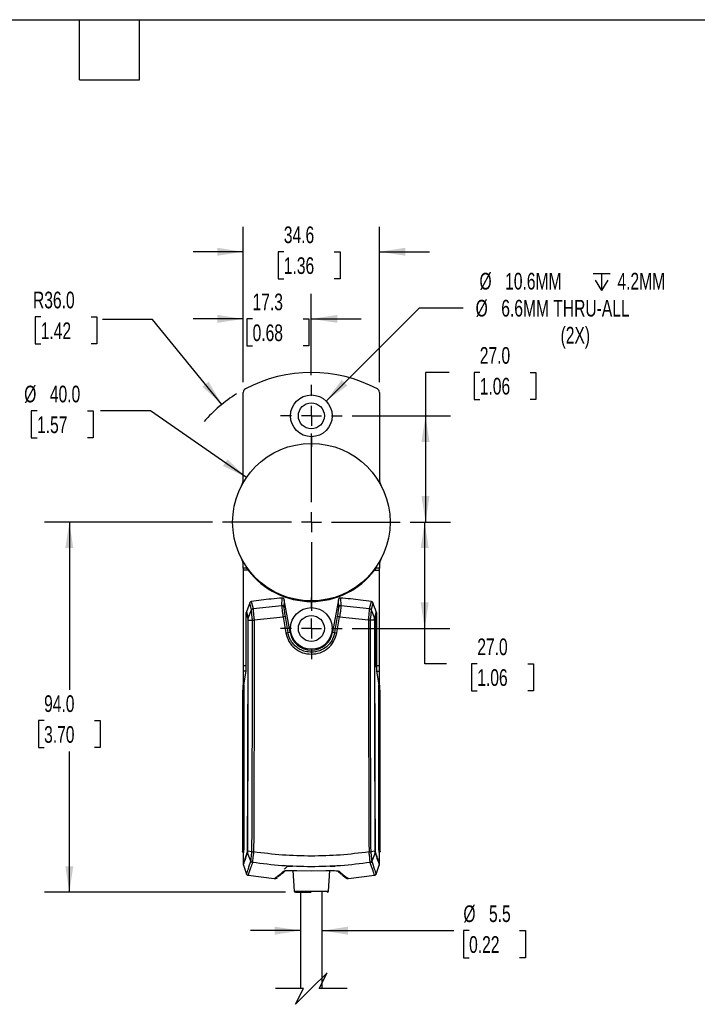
# Model space of a CAD drawing. Header units: millimetres. Extents: x 13 to 546, y 13 to 419.
# Tile 17 of 18: x 257 to 429, y 169 to 419. Entities that reach past the tile are written whole.
import ezdxf

# ---------------------------------------------------------------- set-up
doc = ezdxf.new("R2010")
doc.units = ezdxf.units.MM
doc.header["$LTSCALE"] = 2
doc.linetypes.add('CENTERX2', pattern=[20.32, 12.7, -2.54, 2.54, -2.54])
doc.layers.add('CENTER', color=40, linetype='CENTERX2')
doc.layers.add('DIMENSIONS', color=140, linetype='Continuous', lineweight=25)
doc.layers.add('TEXT', color=140, linetype='Continuous', lineweight=25)
doc.styles.add('SLDTEXTSTYLE0', font='TXT', dxfattribs={"width": 0.7})
doc.dimstyles.new('SLDDIMSTYLE0', dxfattribs={"dimtxt": 4.316016, "dimasz": 6.604, "dimexe": 0, "dimexo": 0.0625, "dimgap": 1.079004, "dimtad": 0, "dimtih": 1, "dimtoh": 1, "dimrnd": 1e-09, "dimzin": 4, "dimdsep": 46, "dimtxsty": 'SLDTEXTSTYLE0', "dimsah": 1, "dimcen": 0, "dimadec": 0, "dimazin": 1, "dimtfac": 1, "dimtofl": 0, "dimtmove": 0, "dimatfit": 3, "dimfxl": 0, "dimfrac": 2, "dimtolj": 1, "dimtzin": 12, "dimarcsym": 0})
doc.dimstyles.new('SLDDIMSTYLE1', dxfattribs={"dimtxt": 4.316016, "dimasz": 6.604, "dimexe": 0, "dimexo": 0.0625, "dimgap": 1.079004, "dimtad": 0, "dimtih": 1, "dimtoh": 1, "dimrnd": 1e-09, "dimzin": 4, "dimdsep": 46, "dimtxsty": 'SLDTEXTSTYLE0', "dimsah": 1, "dimcen": 0, "dimadec": 0, "dimazin": 1, "dimtfac": 1, "dimtofl": 0, "dimtmove": 0, "dimatfit": 3, "dimfxl": 0, "dimfrac": 2, "dimtolj": 1, "dimtzin": 12, "dimarcsym": 0})
doc.dimstyles.new('SLDDIMSTYLE2', dxfattribs={"dimtxt": 4.316016, "dimasz": 6.604, "dimexe": 0, "dimexo": 0.0625, "dimgap": 1.079004, "dimtad": 0, "dimtih": 1, "dimtoh": 1, "dimrnd": 1e-09, "dimzin": 12, "dimdsep": 46, "dimtxsty": 'SLDTEXTSTYLE0', "dimsah": 1, "dimcen": 0.09, "dimadec": 0, "dimazin": 3, "dimtfac": 1, "dimtmove": 0, "dimatfit": 0, "dimfxl": 0, "dimfrac": 2, "dimtolj": 1, "dimtzin": 12, "dimarcsym": 0})
doc.dimstyles.new('SLDDIMSTYLE3', dxfattribs={"dimtxt": 4.316016, "dimasz": 6.604, "dimexe": 0, "dimexo": 0.0625, "dimgap": 1.079004, "dimtad": 0, "dimtih": 1, "dimtoh": 1, "dimrnd": 1e-09, "dimzin": 4, "dimdsep": 46, "dimtxsty": 'SLDTEXTSTYLE0', "dimsah": 1, "dimcen": 0.09, "dimadec": 0, "dimazin": 1, "dimtfac": 1, "dimtofl": 0, "dimtmove": 0, "dimatfit": 3, "dimfxl": 0, "dimfrac": 2, "dimtolj": 1, "dimtzin": 12, "dimarcsym": 0})
doc.dimstyles.new('SLDDIMSTYLE4', dxfattribs={"dimtxt": 4.316016, "dimasz": 6.604, "dimexe": 0, "dimexo": 0.0625, "dimgap": 1.079004, "dimtad": 0, "dimtih": 1, "dimtoh": 1, "dimrnd": 1e-09, "dimzin": 12, "dimdsep": 46, "dimtxsty": 'SLDTEXTSTYLE0', "dimsah": 1, "dimcen": 0, "dimadec": 0, "dimazin": 3, "dimtfac": 1, "dimtofl": 0, "dimtmove": 0, "dimatfit": 3, "dimfxl": 0, "dimfrac": 2, "dimtolj": 1, "dimtzin": 12, "dimarcsym": 0})

# ---------------------------------------------------------------- blocks, each defined once
blk = doc.blocks.new('_D')
at = {"layer": 'DIMENSIONS'}
for p, q in [((260.95, 319.72), (259.5, 319.72)), ((259.5, 319.72), (259.5, 312.86)), ((273.78, 319.72), (275.23, 319.72)), ((275.23, 319.72), (275.23, 312.86)), ((289.73, 319.72), (277.03, 319.72)), ((314.17, 302.84), (289.73, 319.72)), ((259.5, 312.86), (260.95, 312.86)), ((275.23, 312.86), (273.78, 312.86))]:
    blk.add_line(p, q, dxfattribs=at)
blk.add_solid([(314.17, 302.84), (309.31, 307.43), (308.16, 305.76)], dxfattribs=at)
at = {"layer": 'DIMENSIONS', "char_height": 4.233, "attachment_point": 1, "style": 'SLDTEXTSTYLE0'}
for s, insert in [('%%c', (257.69, 326.14)), ('40.0', (264.21, 326.14)), ('1.57', (260.95, 318.32))]:
    blk.add_mtext(s, dxfattribs=dict(at, insert=insert))
blk = doc.blocks.new('_D_1')
at = {"layer": 'DIMENSIONS'}
for p, q in [((261.89, 343.6), (260.44, 343.6)), ((260.44, 343.6), (260.44, 336.74)), ((274.72, 343.6), (276.17, 343.6)), ((276.17, 343.6), (276.17, 336.74)), ((290.32, 342.99), (277.62, 342.99)), ((307.9, 321.39), (290.32, 342.99)), ((260.44, 336.74), (261.89, 336.74)), ((276.17, 336.74), (274.72, 336.74))]:
    blk.add_line(p, q, dxfattribs=at)
blk.add_arc((330.62, 293.47), 36, 121.7923, 139.1511, dxfattribs=at)
blk.add_solid([(307.9, 321.39), (304.52, 327.16), (302.94, 325.87)], dxfattribs=at)
at = {"layer": 'DIMENSIONS', "char_height": 4.233, "attachment_point": 1, "style": 'SLDTEXTSTYLE0'}
for s, insert in [('R36.0', (259.93, 350.02)), ('1.42', (261.89, 342.2))]:
    blk.add_mtext(s, dxfattribs=dict(at, insert=insert))
blk = doc.blocks.new('_D_2')
at = {"layer": 'DIMENSIONS'}
for p, q in [((313.32, 326.99), (313.32, 349.45)), ((330.62, 328.85), (330.62, 349.45)), ((313.32, 343.1), (300.62, 343.1)), ((315.7, 343.1), (314.25, 343.1)), ((314.25, 343.1), (314.25, 336.24)), ((328.53, 343.1), (329.98, 343.1)), ((329.98, 343.1), (329.98, 336.24)), ((330.62, 343.1), (343.32, 343.1)), ((314.25, 336.24), (315.7, 336.24)), ((329.98, 336.24), (328.53, 336.24))]:
    blk.add_line(p, q, dxfattribs=at)
for points in [[(313.32, 343.1), (306.72, 344.12), (306.72, 342.09)], [(330.62, 343.1), (337.23, 342.09), (337.23, 344.12)]]:
    blk.add_solid(points, dxfattribs=at)
at = {"layer": 'DIMENSIONS', "char_height": 4.233, "attachment_point": 1, "style": 'SLDTEXTSTYLE0'}
for s, insert in [('17.3', (315.7, 349.53)), ('0.68', (315.7, 341.7))]:
    blk.add_mtext(s, dxfattribs=dict(at, insert=insert))
blk = doc.blocks.new('_D_3')
at = {"layer": 'DIMENSIONS'}
for p, q in [((313.32, 326.99), (313.32, 366.5)), ((347.92, 326.99), (347.92, 366.5)), ((313.32, 360.15), (300.62, 360.15)), ((323.64, 360.15), (322.19, 360.15)), ((322.19, 360.15), (322.19, 353.29)), ((336.46, 360.15), (337.91, 360.15)), ((337.91, 360.15), (337.91, 353.29)), ((347.92, 360.15), (360.62, 360.15)), ((322.19, 353.29), (323.64, 353.29)), ((337.91, 353.29), (336.46, 353.29))]:
    blk.add_line(p, q, dxfattribs=at)
for points in [[(313.32, 360.15), (306.72, 361.17), (306.72, 359.14)], [(347.92, 360.15), (354.53, 359.14), (354.53, 361.17)]]:
    blk.add_solid(points, dxfattribs=at)
at = {"layer": 'DIMENSIONS', "char_height": 4.233, "attachment_point": 1, "style": 'SLDTEXTSTYLE0'}
for s, insert in [('34.6', (323.64, 366.58)), ('1.36', (323.64, 358.75))]:
    blk.add_mtext(s, dxfattribs=dict(at, insert=insert))
blk = doc.blocks.new('_D_4')
at = {"layer": 'DIMENSIONS'}
for p, q in [((365.63, 329.52), (359.62, 329.52)), ((359.62, 329.52), (359.62, 318.47)), ((373.41, 329.52), (371.96, 329.52)), ((371.96, 329.52), (371.96, 322.66)), ((386.24, 329.52), (387.68, 329.52)), ((387.68, 329.52), (387.68, 322.66)), ((371.96, 322.66), (373.41, 322.66)), ((387.68, 322.66), (386.24, 322.66)), ((341, 318.47), (365.97, 318.47)), ((359.62, 318.47), (359.62, 291.47)), ((355.7, 291.47), (365.97, 291.47))]:
    blk.add_line(p, q, dxfattribs=at)
for points in [[(359.62, 318.47), (358.61, 311.87), (360.64, 311.87)], [(359.62, 291.47), (360.64, 298.08), (358.61, 298.08)]]:
    blk.add_solid(points, dxfattribs=at)
at = {"layer": 'DIMENSIONS', "char_height": 4.233, "attachment_point": 1, "style": 'SLDTEXTSTYLE0'}
for s, insert in [('27.0', (373.41, 335.94)), ('1.06', (373.41, 328.12))]:
    blk.add_mtext(s, dxfattribs=dict(at, insert=insert))
blk = doc.blocks.new('_D_5')
at = {"layer": 'DIMENSIONS'}
for p, q in [((355.7, 291.47), (365.76, 291.47)), ((359.41, 264.47), (359.41, 291.47)), ((341, 264.47), (365.76, 264.47)), ((359.41, 255.51), (359.41, 264.47)), ((364.99, 255.51), (359.41, 255.51)), ((372.77, 255.51), (371.32, 255.51)), ((371.32, 255.51), (371.32, 248.65)), ((385.59, 255.51), (387.04, 255.51)), ((387.04, 255.51), (387.04, 248.65)), ((371.32, 248.65), (372.77, 248.65)), ((387.04, 248.65), (385.59, 248.65))]:
    blk.add_line(p, q, dxfattribs=at)
for points in [[(359.41, 291.47), (358.39, 284.87), (360.42, 284.87)], [(359.41, 264.47), (360.42, 271.08), (358.39, 271.08)]]:
    blk.add_solid(points, dxfattribs=at)
at = {"layer": 'DIMENSIONS', "char_height": 4.233, "attachment_point": 1, "style": 'SLDTEXTSTYLE0'}
for s, insert in [('27.0', (372.77, 261.93)), ('1.06', (372.77, 254.11))]:
    blk.add_mtext(s, dxfattribs=dict(at, insert=insert))
blk = doc.blocks.new('_D_6')
at = {"layer": 'DIMENSIONS'}
for p, q in [((305.54, 291.47), (262.81, 291.47)), ((269.16, 291.47), (269.16, 248.89)), ((262.75, 241.06), (261.3, 241.06)), ((261.3, 241.06), (261.3, 234.2)), ((275.57, 241.06), (277.02, 241.06)), ((277.02, 241.06), (277.02, 234.2)), ((261.3, 234.2), (262.75, 234.2)), ((269.16, 197.47), (269.16, 233.24)), ((277.02, 234.2), (275.57, 234.2)), ((324.03, 197.47), (262.81, 197.47))]:
    blk.add_line(p, q, dxfattribs=at)
for points in [[(269.16, 291.47), (268.14, 284.87), (270.17, 284.87)], [(269.16, 197.47), (270.17, 204.07), (268.14, 204.07)]]:
    blk.add_solid(points, dxfattribs=at)
at = {"layer": 'DIMENSIONS', "char_height": 4.233, "attachment_point": 1, "style": 'SLDTEXTSTYLE0'}
for s, insert in [('94.0', (262.75, 247.49)), ('3.70', (262.75, 239.66))]:
    blk.add_mtext(s, dxfattribs=dict(at, insert=insert))
blk = doc.blocks.new('_D_7')
at = {"layer": 'DIMENSIONS'}
for p, q in [((327.87, 187.71), (315.17, 187.71)), ((333.37, 187.71), (366.84, 187.71)), ((370.7, 187.71), (369.25, 187.71)), ((369.25, 187.71), (369.25, 180.85)), ((383.53, 187.71), (384.98, 187.71)), ((384.98, 187.71), (384.98, 180.85)), ((369.25, 180.85), (370.7, 180.85)), ((384.98, 180.85), (383.53, 180.85))]:
    blk.add_line(p, q, dxfattribs=at)
for points in [[(327.87, 187.71), (321.27, 188.73), (321.27, 186.69)], [(333.37, 187.71), (339.97, 186.69), (339.97, 188.73)]]:
    blk.add_solid(points, dxfattribs=at)
at = {"layer": 'DIMENSIONS', "char_height": 4.233, "attachment_point": 1, "style": 'SLDTEXTSTYLE0'}
for s, insert in [('%%c', (369.24, 194.13)), ('5.5', (375.75, 194.13)), ('0.22', (370.7, 186.31))]:
    blk.add_mtext(s, dxfattribs=dict(at, insert=insert))
blk = doc.blocks.new('SW_SYMBOL_HOLE_DEPTH')
at = {"layer": 'DIMENSIONS', "color": 0}
for p, q in [((0, 1750), (1600, 1750)), ((200, 1110), (800, 150)), ((800, 1750), (800, 150)), ((1400, 1110), (800, 150))]:
    blk.add_line(p, q, dxfattribs=at)
blk = doc.blocks.new('_D_8')
at = {"layer": 'DIMENSIONS'}
for p, q in [((334.37, 322.22), (358.07, 345.92)), ((358.07, 345.92), (369.18, 345.92))]:
    blk.add_line(p, q, dxfattribs=at)
blk.add_solid([(334.37, 322.22), (339.76, 326.17), (338.32, 327.61)], dxfattribs=at)
at = {"layer": 'DIMENSIONS', "xscale": 0.002688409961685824, "yscale": 0.002688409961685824, "zscale": 0.002688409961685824}
blk.add_blockref('SW_SYMBOL_HOLE_DEPTH', (402.19, 349.92), dxfattribs=at)
at = {"layer": 'DIMENSIONS', "attachment_point": 1, "style": 'SLDTEXTSTYLE0'}
for s, insert, char_height in [('%%c', (373.33, 354.8), 4.233), ('10.6MM', (379.85, 354.8), 4.233), ('4.2MM', (408.37, 354.8), 4.233), ('%%c', (372.35, 347.94), 4.233), ('6.6MM THRU-ALL', (378.87, 347.94), 4.2333), ('(2X)', (393.93, 341.08), 4.233)]:
    blk.add_mtext(s, dxfattribs=dict(at, insert=insert, char_height=char_height))
blk = doc.blocks.new('SW_CENTERMARKSYMBOL_0')
at = {"layer": 'CENTER', "color": 0}
for p, q in [((0, 5.08), (0, 22.54)), ((0, 0), (0, 2.54)), ((-5.08, 0), (-22.54, 0)), ((0, 0), (-2.54, 0)), ((0, 0), (0, -2.54)), ((0, 0), (2.54, 0)), ((5.08, 0), (22.54, 0)), ((0, -5.08), (0, -22.54))]:
    blk.add_line(p, q, dxfattribs=at)
blk = doc.blocks.new('SW_CENTERMARKSYMBOL_1')
at = {"layer": 'CENTER', "color": 0}
for p, q in [((0, 5.08), (0, 7.84)), ((0, 0), (0, 2.54)), ((-5.08, 0), (-7.84, 0)), ((0, 0), (-2.54, 0)), ((0, 0), (0, -2.54)), ((0, 0), (2.54, 0)), ((5.08, 0), (7.84, 0)), ((0, -5.08), (0, -7.84))]:
    blk.add_line(p, q, dxfattribs=at)
blk = doc.blocks.new('SW_CENTERMARKSYMBOL_2')
at = {"layer": 'CENTER', "color": 0}
for p, q in [((0, 5.08), (0, 7.84)), ((0, 0), (0, 2.54)), ((-5.08, 0), (-7.84, 0)), ((0, 0), (-2.54, 0)), ((0, 0), (0, -2.54)), ((0, 0), (2.54, 0)), ((5.08, 0), (7.84, 0)), ((0, -5.08), (0, -7.84))]:
    blk.add_line(p, q, dxfattribs=at)

msp = doc.modelspace()

# ---------------------------------------------------------------- linework, layer by layer
for p, q in [((313.325, 302.533), (313.325, 324.447)), ((347.925, 324.447), (347.925, 302.533)), ((313.325, 279.774), (313.325, 280.415)), ((347.925, 280.415), (347.925, 279.774)), ((314.22, 279.774), (313.325, 279.774)), ((313.325, 279.774), (313.325, 279.274)), ((313.325, 279.274), (313.325, 255.064)), ((314.588, 279.274), (313.325, 279.274)), ((346.662, 279.274), (347.925, 279.274)), ((347.925, 279.774), (347.03, 279.774)), ((347.925, 279.274), (347.925, 279.774)), ((347.925, 255.064), (347.925, 279.274)), ((314.967, 270.963), (314.142, 268.726)), ((315.431, 269.195), (314.967, 270.963)), ((315.356, 271.284), (315.823, 269.5)), ((315.823, 269.5), (323.102, 270.273)), ((323.102, 270.273), (323.22, 272.194)), ((323.747, 271.779), (323.631, 269.878)), ((325.204, 263.517), (323.747, 271.779)), ((337.494, 271.779), (336.037, 263.517)), ((337.61, 269.878), (337.494, 271.779)), ((338.021, 272.194), (338.139, 270.273)), ((338.139, 270.273), (345.414, 269.5)), ((345.414, 269.5), (345.882, 271.284)), ((346.27, 270.965), (345.807, 269.196)), ((314.1, 255.064), (314.1, 268.549)), ((314.545, 266.886), (314.11, 268.549)), ((314.142, 268.726), (314.579, 267.054)), ((314.579, 267.054), (315.431, 269.195)), ((345.807, 269.196), (346.663, 267.053)), ((347.099, 268.725), (346.663, 267.053)), ((347.131, 268.548), (346.696, 266.882)), ((347.131, 268.548), (347.099, 268.725)), ((347.131, 254.679), (347.131, 268.548)), ((347.141, 268.548), (347.141, 255.064)), ((314.545, 266.886), (314.579, 267.054)), ((314.61, 266.589), (315.686, 266.58)), ((316.11, 266.62), (323.452, 267.389)), ((323.452, 267.389), (324.169, 263.332)), ((323.956, 267.477), (324.671, 263.423)), ((336.57, 263.423), (337.286, 267.477)), ((337.073, 263.332), (337.789, 267.389)), ((337.789, 267.389), (345.127, 266.621)), ((346.632, 266.59), (345.551, 266.58)), ((346.684, 266.606), (346.632, 266.59)), ((346.696, 266.882), (346.663, 267.053)), ((324.671, 263.423), (325.204, 263.517)), ((336.037, 263.517), (336.57, 263.423)), ((313.325, 255.064), (314.1, 255.064)), ((313.325, 255.064), (313.325, 253.615)), ((314.044, 253.615), (313.325, 253.615)), ((313.325, 253.615), (313.325, 249.904)), ((313.5, 250.135), (314.044, 253.615)), ((347.141, 255.064), (347.925, 255.064)), ((347.198, 253.615), (347.741, 250.132)), ((347.198, 253.615), (347.925, 253.615)), ((347.925, 253.615), (347.925, 255.064)), ((347.925, 249.835), (347.925, 253.615)), ((313.5, 250.135), (313.5, 250.107)), ((313.325, 249.904), (313.171, 248.501)), ((313.171, 248.501), (313.171, 207.802)), ((313.325, 249.904), (313.344, 250.057)), ((313.344, 250.057), (313.344, 250.028)), ((347.925, 249.835), (347.897, 250.057)), ((347.897, 250.057), (347.897, 250.028)), ((348.071, 248.501), (347.925, 249.835)), ((348.071, 207.802), (348.071, 248.501)), ((313.171, 207.802), (313.258, 208.081)), ((313.406, 207.782), (313.321, 207.506)), ((314.399, 207.693), (314.432, 207.518)), ((314.464, 207.953), (315.54, 207.78)), ((345.697, 207.779), (346.777, 207.953)), ((346.842, 207.695), (346.809, 207.52)), ((347.835, 207.782), (347.829, 207.808)), ((347.921, 207.51), (347.835, 207.782)), ((347.983, 208.081), (348.071, 207.802)), ((313.321, 207.51), (313.318, 207.502)), ((313.318, 207.502), (313.318, 204.478)), ((315.282, 205.337), (314.432, 207.518)), ((346.809, 207.52), (345.956, 205.335)), ((347.923, 207.502), (347.921, 207.51)), ((347.923, 204.481), (347.923, 207.502)), ((313.321, 204.485), (313.352, 204.31)), ((313.352, 204.31), (314.174, 202.093)), ((325.2, 204.106), (325.871, 204.071)), ((325.904, 202.993), (326.271, 197.749)), ((326.785, 202.97), (330.621, 202.901)), ((326.787, 202.967), (326.946, 202.967)), ((330.621, 202.901), (334.457, 202.97)), ((334.295, 202.967), (334.455, 202.967)), ((334.455, 202.967), (335.634, 202.991)), ((334.971, 197.749), (335.337, 202.985)), ((335.371, 204.071), (336.042, 204.106)), ((347.064, 202.092), (347.889, 204.312)), ((347.889, 204.312), (347.921, 204.487)), ((314.561, 201.773), (321.158, 200.922)), ((321.734, 201.061), (321.999, 201.252)), ((340.084, 200.922), (346.676, 201.773)), ((326.271, 197.749), (330.621, 197.749)), ((330.621, 197.749), (334.971, 197.749)), ((326.57, 197.47), (330.621, 197.47)), ((327.871, 197.47), (327.871, 173.004)), ((333.371, 173.004), (333.371, 197.47))]:
    msp.add_line(p, q)
at = {"flags": 128}
for points in [[(347.099, 268.725), (346.89, 269.291), (346.681, 269.856), (346.27, 270.965)], [(313.436, 208.276), (313.435, 208.25), (313.435, 208.23)], [(326.785, 202.97), (326.786, 202.965), (326.787, 202.967)], [(334.457, 202.97), (334.455, 202.965), (334.455, 202.967)]]:
    msp.add_lwpolyline(points, dxfattribs=at)
for centre, radius in [((330.625, 318.474), 5.3), ((330.625, 318.474), 3.3), ((330.625, 291.474), 20), ((330.625, 264.474), 5.3), ((330.625, 264.474), 3.3)]:
    msp.add_circle(centre, radius)
for centre, radius, start, end in [((330.625, 293.474), 36, 62.24358, 117.75642), ((314.325, 324.447), 1, 117.7578, 179.99857), ((346.925, 324.447), 1, 0.00143, 62.2422), ((309.325, 302.533), 4, 332.5607, 0.00003), ((351.925, 302.533), 4, 179.99997, 207.4393), ((309.325, 280.415), 4, 359.99997, 27.4393), ((351.925, 280.415), 4, 152.5607, 180.00003), ((330.625, 291.474), 20.15, 217.26187, 322.73813), ((323.144, 269.777), 0.498, 11.74074, 94.83083), ((338.098, 269.777), 0.498, 85.16915, 168.25927), ((348.073, 128.39), 141.163, 99.83706, 100.04461), ((313.175, 128.428), 141.124, 79.95537, 80.16298), ((318.532, 295.951), 33.102, 279.80369, 280.68752), ((330.621, 264.472), 5.5, 190.00001, 349.99999), ((342.709, 295.951), 33.102, 259.31248, 260.19629), ((313.432, 209.778), 0.597, 256.36693, 271.19132), ((323.609, 203.463), 0.681, 264.64248, 312.34904), ((337.633, 203.465), 0.683, 235.82873, 275.29411), ((326.57, 197.77), 0.3, 184.00046, 269.99964), ((334.671, 197.77), 0.3, 270.00036, 355.99954)]:
    msp.add_arc(centre, radius, start, end)
for points, knots in [([(314.588, 279.274), (314.538, 279.34), (314.45, 279.456), (314.342, 279.604), (314.271, 279.702), (314.235, 279.753), (314.221, 279.772), (314.22, 279.774)], [0, 0, 0, 0, 0.4025458, 0.6991733, 0.8859543, 0.9893007, 1, 1, 1, 1]), ([(347.03, 279.774), (347.025, 279.767), (347.006, 279.741), (346.966, 279.684), (346.899, 279.591), (346.803, 279.461), (346.72, 279.351), (346.669, 279.284), (346.662, 279.274)], [0, 0, 0, 0, 0.0411994, 0.155393, 0.3356843, 0.5954533, 0.9381844, 1, 1, 1, 1]), ([(315.05, 271.109), (315.034, 271.086), (315, 271.041), (314.978, 270.989), (314.967, 270.963)], [0, 0, 0, 0, 0.4999981, 1, 1, 1, 1]), ([(315.356, 271.284), (315.29, 271.266), (315.172, 271.234), (315.088, 271.147), (315.05, 271.109)], [0, 0, 0, 0, 0.5593193, 1, 1, 1, 1]), ([(323.22, 272.194), (322.297, 272.117), (320.521, 271.968), (317.899, 271.662), (316.204, 271.41), (315.356, 271.284)], [0, 0, 0, 0, 0.3508221, 0.6753009, 1, 1, 1, 1]), ([(323.102, 270.273), (323.108, 270.138), (323.123, 269.778), (323.202, 269.136), (323.31, 268.309), (323.403, 267.707), (323.452, 267.389)], [0, 0, 0, 0, 0.13997004, 0.37079875, 0.66800274, 1, 1, 1, 1]), ([(323.747, 271.779), (323.728, 271.845), (323.688, 271.978), (323.546, 272.115), (323.383, 272.191), (323.274, 272.193), (323.22, 272.194)], [0, 0, 0, 0, 0.2797361, 0.5594015, 0.7797026, 1, 1, 1, 1]), ([(338.021, 272.194), (337.952, 272.191), (337.814, 272.184), (337.648, 272.077), (337.537, 271.936), (337.508, 271.831), (337.494, 271.779)], [0, 0, 0, 0, 0.2796109, 0.5592531, 0.7796169, 1, 1, 1, 1]), ([(338.139, 270.273), (338.134, 270.138), (338.119, 269.778), (338.04, 269.136), (337.932, 268.309), (337.838, 267.707), (337.789, 267.389)], [0, 0, 0, 0, 0.13997004, 0.37079875, 0.66800274, 1, 1, 1, 1]), ([(345.882, 271.284), (344.966, 271.42), (343.203, 271.681), (340.581, 271.981), (338.875, 272.123), (338.021, 272.194)], [0, 0, 0, 0, 0.3509964, 0.6753881, 1, 1, 1, 1]), ([(346.27, 270.965), (346.245, 271.016), (346.209, 271.092), (346.139, 271.162), (346.085, 271.205), (346.028, 271.239), (345.956, 271.269), (345.907, 271.279), (345.882, 271.284)], [0, 0, 0, 0, 0.3198245, 0.4780474, 0.5569562, 0.7127918, 0.8546926, 1, 1, 1, 1]), ([(314.142, 268.726), (314.139, 268.719), (314.134, 268.705), (314.128, 268.683), (314.121, 268.654), (314.115, 268.624), (314.112, 268.595), (314.111, 268.572), (314.11, 268.557), (314.11, 268.549)], [0, 0, 0, 0, 0.1248094, 0.2496312, 0.3744521, 0.6242514, 0.7490655, 0.8743863, 1, 1, 1, 1]), ([(315.431, 269.195), (315.449, 269.233), (315.488, 269.31), (315.582, 269.402), (315.696, 269.471), (315.781, 269.49), (315.823, 269.5)], [0, 0, 0, 0, 0.2420672, 0.4955834, 0.7514887, 1, 1, 1, 1]), ([(315.686, 266.58), (315.65, 266.87), (315.582, 267.418), (315.511, 268.168), (315.448, 268.749), (315.435, 269.073), (315.431, 269.195)], [0, 0, 0, 0, 0.3339525, 0.6300457, 0.8600299, 1, 1, 1, 1]), ([(315.823, 269.5), (315.828, 269.365), (315.84, 269.008), (315.91, 268.367), (315.99, 267.54), (316.068, 266.936), (316.109, 266.617)], [0, 0, 0, 0, 0.1389749, 0.3698075, 0.6672654, 1, 1, 1, 1]), ([(323.631, 269.878), (323.637, 269.765), (323.651, 269.466), (323.724, 268.931), (323.824, 268.243), (323.91, 267.742), (323.956, 267.477)], [0, 0, 0, 0, 0.1398317, 0.3705696, 0.667813, 1, 1, 1, 1]), ([(337.286, 267.477), (337.331, 267.742), (337.417, 268.243), (337.517, 268.931), (337.59, 269.466), (337.605, 269.765), (337.61, 269.878)], [0, 0, 0, 0, 0.3321871, 0.6294305, 0.8601683, 1, 1, 1, 1]), ([(345.129, 266.618), (345.17, 266.937), (345.247, 267.541), (345.328, 268.368), (345.398, 269.008), (345.41, 269.365), (345.414, 269.5)], [0, 0, 0, 0, 0.3336885, 0.6301191, 0.8606204, 1, 1, 1, 1]), ([(345.414, 269.5), (345.456, 269.491), (345.542, 269.472), (345.655, 269.403), (345.75, 269.311), (345.788, 269.234), (345.807, 269.196)], [0, 0, 0, 0, 0.24824, 0.5038104, 0.7572561, 1, 1, 1, 1]), ([(345.807, 269.196), (345.802, 269.073), (345.79, 268.749), (345.727, 268.169), (345.656, 267.419), (345.587, 266.872), (345.551, 266.58)], [0, 0, 0, 0, 0.1403932, 0.3700552, 0.6651241, 1, 1, 1, 1]), ([(314.413, 207.969), (314.417, 208.828), (314.424, 210.36), (314.434, 212.656), (314.443, 214.849), (314.452, 217.134), (314.461, 219.425), (314.47, 221.728), (314.478, 224.034), (314.499, 230.385), (314.528, 240.796), (314.546, 250.981), (314.552, 256.885), (314.553, 258.498), (314.555, 260.111), (314.556, 261.689), (314.557, 263.214), (314.557, 264.84), (314.558, 265.964), (314.558, 266.606)], [0, 0, 0, 0, 0.043989, 0.0783646, 0.1174614, 0.1562047, 0.1952601, 0.234688, 0.2740397, 0.3132015, 0.5596587, 0.8066548, 0.8342877, 0.8617442, 0.8891554, 0.916816, 0.9425043, 0.9671659, 1, 1, 1, 1]), ([(314.464, 207.953), (314.492, 214.461), (314.546, 227.485), (314.596, 247.031), (314.605, 260.068), (314.61, 266.589)], [0, 0, 0, 0, 0.3329596, 0.66636477, 1, 1, 1, 1]), ([(314.558, 266.606), (314.558, 266.637), (314.558, 266.684), (314.557, 266.744), (314.554, 266.794), (314.552, 266.84), (314.547, 266.873), (314.545, 266.886)], [0, 0, 0, 0, 0.3398013, 0.4993223, 0.643559, 0.8644197, 1, 1, 1, 1]), ([(314.558, 266.606), (314.563, 266.603), (314.579, 266.593), (314.597, 266.591), (314.61, 266.589)], [0, 0, 0, 0, 0.3325556, 1, 1, 1, 1]), ([(314.61, 266.589), (314.607, 266.644), (314.602, 266.742), (314.594, 266.875), (314.587, 266.975), (314.581, 267.032), (314.579, 267.054)], [0, 0, 0, 0, 0.3508476, 0.634172, 0.8550611, 1, 1, 1, 1]), ([(315.54, 207.78), (315.567, 214.306), (315.623, 227.366), (315.672, 246.966), (315.682, 260.04), (315.686, 266.58)], [0, 0, 0, 0, 0.3329956, 0.6663286, 1, 1, 1, 1]), ([(315.686, 266.58), (315.71, 266.581), (315.769, 266.585), (315.867, 266.592), (315.949, 266.597), (316.013, 266.601), (316.049, 266.604), (316.084, 266.607), (316.102, 266.614), (316.109, 266.617)], [0, 0, 0, 0, 0.16986232, 0.41172651, 0.69375819, 0.75323294, 0.86133752, 0.94980093, 1, 1, 1, 1]), ([(316.11, 266.617), (316.109, 262.817), (316.106, 255.043), (316.085, 243.18), (316.054, 231.155), (316.016, 219.294), (315.981, 211.524), (315.963, 207.715)], [0, 0, 0, 0, 0.1935628, 0.3959191, 0.6042184, 0.8060312, 1, 1, 1, 1]), ([(345.127, 266.621), (345.128, 264.896), (345.129, 261.316), (345.134, 255.814), (345.142, 250.206), (345.151, 244.618), (345.163, 239.118), (345.178, 233.289), (345.197, 227.086), (345.22, 220.493), (345.245, 214.019), (345.265, 209.755), (345.274, 207.715)], [0, 0, 0, 0, 0.0878462, 0.1823364, 0.2801731, 0.3734515, 0.4669368, 0.5603049, 0.6702746, 0.7828444, 0.8961074, 1, 1, 1, 1]), ([(345.551, 266.58), (345.53, 266.582), (345.484, 266.585), (345.391, 266.59), (345.287, 266.596), (345.197, 266.605), (345.148, 266.611), (345.134, 266.616), (345.129, 266.618)], [0, 0, 0, 0, 0.1509777, 0.3238175, 0.6552099, 0.8917378, 0.9623675, 1, 1, 1, 1]), ([(345.551, 266.58), (345.556, 260.04), (345.565, 246.967), (345.615, 227.366), (345.67, 214.306), (345.697, 207.779)], [0, 0, 0, 0, 0.3336714, 0.6670045, 1, 1, 1, 1]), ([(346.632, 266.59), (346.634, 266.644), (346.64, 266.742), (346.647, 266.874), (346.654, 266.974), (346.66, 267.031), (346.663, 267.053)], [0, 0, 0, 0, 0.3503048, 0.6331101, 0.8548788, 1, 1, 1, 1]), ([(346.632, 266.59), (346.636, 260.069), (346.646, 247.031), (346.695, 227.485), (346.75, 214.461), (346.777, 207.953)], [0, 0, 0, 0, 0.3336357, 0.6670417, 1, 1, 1, 1]), ([(346.696, 266.882), (346.694, 266.871), (346.689, 266.838), (346.687, 266.776), (346.683, 266.695), (346.683, 266.637), (346.684, 266.606)], [0, 0, 0, 0, 0.1264457, 0.3650485, 0.6698862, 1, 1, 1, 1]), ([(346.684, 266.606), (346.684, 265.654), (346.684, 263.912), (346.686, 261.282), (346.688, 258.727), (346.69, 256.086), (346.694, 253.456), (346.697, 250.825), (346.708, 244.253), (346.731, 233.741), (346.765, 223.476), (346.788, 217.4), (346.796, 215.499), (346.804, 213.608), (346.811, 211.811), (346.82, 209.933), (346.825, 208.675), (346.829, 207.953)], [0, 0, 0, 0, 0.04871824, 0.08909619, 0.13453309, 0.17936129, 0.22420793, 0.26905749, 0.31388865, 0.56038589, 0.80669306, 0.8389241, 0.87114417, 0.90395799, 0.93565818, 0.96304008, 1, 1, 1, 1]), ([(324.169, 263.332), (324.378, 262.594), (324.796, 261.119), (326.334, 259.362), (328.333, 258.156), (329.858, 258.001), (330.621, 257.924)], [0, 0, 0, 0, 0.250153, 0.5000155, 0.7499741, 1, 1, 1, 1]), ([(330.621, 258.43), (330.094, 258.47), (329.09, 258.546), (327.753, 259.101), (326.694, 259.827), (325.906, 260.645), (325.36, 261.46), (324.919, 262.368), (324.763, 263.031), (324.671, 263.423)], [0, 0, 0, 0, 0.1871547, 0.3565993, 0.5083101, 0.6422651, 0.7584455, 0.8568326, 1, 1, 1, 1]), ([(336.57, 263.423), (336.422, 262.858), (336.176, 261.921), (335.411, 260.727), (334.38, 259.648), (332.762, 258.657), (331.357, 258.508), (330.621, 258.43)], [0, 0, 0, 0, 0.2071192, 0.3431943, 0.5007322, 0.7386916, 1, 1, 1, 1]), ([(330.621, 257.924), (331.384, 258.001), (332.909, 258.156), (334.908, 259.363), (336.446, 261.12), (336.864, 262.595), (337.073, 263.332)], [0, 0, 0, 0, 0.2500858, 0.5001264, 0.7500939, 1, 1, 1, 1]), ([(314.044, 253.615), (314.052, 253.685), (314.074, 253.872), (314.087, 254.209), (314.098, 254.622), (314.099, 254.918), (314.1, 255.064)], [0, 0, 0, 0, 0.1458465, 0.3876316, 0.6981917, 1, 1, 1, 1]), ([(347.141, 255.064), (347.142, 254.899), (347.143, 254.587), (347.156, 254.163), (347.169, 253.845), (347.19, 253.675), (347.198, 253.615)], [0, 0, 0, 0, 0.3419072, 0.6453758, 0.8765729, 1, 1, 1, 1]), ([(313.5, 250.125), (313.488, 250.123), (313.453, 250.118), (313.409, 250.107), (313.373, 250.09), (313.353, 250.078), (313.347, 250.064), (313.344, 250.057)], [0, 0, 0, 0, 0.21618212, 0.60422377, 0.75730389, 0.87646134, 1, 1, 1, 1]), ([(313.5, 250.107), (313.5, 248.776), (313.498, 246.214), (313.496, 242.394), (313.492, 238.634), (313.489, 234.828), (313.484, 231.005), (313.476, 225.081), (313.468, 219.779), (313.46, 215.198), (313.456, 213.364), (313.452, 211.391), (313.449, 209.973), (313.448, 209.178)], [0, 0, 0, 0, 0.0975183, 0.1877796, 0.2800188, 0.3731494, 0.4667293, 0.5602664, 0.8073575, 0.8553705, 0.8960272, 0.9417726, 1, 1, 1, 1]), ([(347.897, 250.057), (347.89, 250.068), (347.87, 250.097), (347.816, 250.11), (347.768, 250.122), (347.74, 250.126), (347.728, 250.127)], [0, 0, 0, 0, 0.2004072, 0.5556675, 0.8109443, 1, 1, 1, 1]), ([(347.794, 209.178), (347.788, 211.892), (347.772, 220.071), (347.752, 233.72), (347.745, 244.655), (347.741, 250.126)], [0, 0, 0, 0, 0.1988358, 0.5991916, 1, 1, 1, 1]), ([(313.292, 209.198), (313.294, 210.265), (313.298, 212.163), (313.303, 215.006), (313.308, 217.745), (313.313, 220.605), (313.317, 223.472), (313.321, 226.33), (313.325, 229.193), (313.329, 231.853), (313.332, 234.306), (313.334, 236.552), (313.336, 238.806), (313.338, 241.062), (313.34, 243.259), (313.341, 245.38), (313.343, 247.615), (313.343, 249.163), (313.344, 250.028)], [0, 0, 0, 0, 0.078424, 0.1394228, 0.2089121, 0.2796859, 0.3495494, 0.4195585, 0.4897133, 0.5599058, 0.6149745, 0.6699697, 0.7248917, 0.7805921, 0.8357686, 0.8862668, 0.9364378, 1, 1, 1, 1]), ([(347.897, 250.028), (347.898, 248.959), (347.899, 247.058), (347.901, 244.21), (347.903, 241.467), (347.905, 238.604), (347.908, 235.735), (347.911, 232.875), (347.915, 230.012), (347.918, 227.353), (347.922, 224.9), (347.925, 222.656), (347.929, 220.404), (347.933, 218.149), (347.937, 215.956), (347.94, 213.838), (347.945, 211.606), (347.948, 210.061), (347.95, 209.198)], [0, 0, 0, 0, 0.07856799, 0.13966569, 0.20924636, 0.28009306, 0.35000841, 0.42005004, 0.49021841, 0.56040321, 0.61545213, 0.67041584, 0.72529434, 0.78093806, 0.83604613, 0.88647004, 0.93655518, 1, 1, 1, 1]), ([(313.171, 207.802), (313.175, 207.763), (313.184, 207.685), (313.253, 207.585), (313.352, 207.516), (313.431, 207.507), (313.47, 207.502)], [0, 0, 0, 0, 0.2501256, 0.499888, 0.7497898, 1, 1, 1, 1]), ([(313.258, 208.081), (313.263, 208.118), (313.277, 208.237), (313.282, 208.474), (313.29, 208.808), (313.291, 209.061), (313.292, 209.198)], [0, 0, 0, 0, 0.1013182, 0.3214889, 0.6335787, 1, 1, 1, 1]), ([(313.258, 208.081), (313.262, 208.043), (313.269, 207.986), (313.306, 207.916), (313.345, 207.868), (313.393, 207.83), (313.462, 207.793), (313.52, 207.786), (313.558, 207.782)], [0, 0, 0, 0, 0.23908228, 0.36792372, 0.4996175, 0.63141791, 0.76055367, 1, 1, 1, 1]), ([(313.321, 204.485), (313.344, 204.56), (313.39, 204.706), (313.464, 204.934), (313.543, 205.175), (313.631, 205.441), (313.726, 205.725), (313.82, 206.004), (313.912, 206.275), (314.001, 206.538), (314.095, 206.811), (314.189, 207.085), (314.29, 207.38), (314.36, 207.58), (314.399, 207.693)], [0, 0, 0, 0, 0.0697377, 0.1351568, 0.2124663, 0.2948804, 0.3833349, 0.4777536, 0.5558992, 0.6375023, 0.7234008, 0.8121056, 0.8938746, 1, 1, 1, 1]), ([(313.435, 208.23), (313.433, 208.19), (313.431, 208.115), (313.426, 207.99), (313.419, 207.889), (313.413, 207.822), (313.412, 207.807)], [0, 0, 0, 0, 0.2842816, 0.5290354, 0.8879692, 1, 1, 1, 1]), ([(313.448, 209.178), (313.447, 209.017), (313.446, 208.783), (313.441, 208.482), (313.438, 208.342), (313.436, 208.276)], [0, 0, 0, 0, 0.5347914, 0.7791195, 1, 1, 1, 1]), ([(314.399, 207.693), (314.401, 207.703), (314.407, 207.734), (314.409, 207.794), (314.413, 207.876), (314.413, 207.936), (314.413, 207.969)], [0, 0, 0, 0, 0.1120036, 0.3419047, 0.6499254, 1, 1, 1, 1]), ([(314.413, 207.969), (314.418, 207.966), (314.434, 207.957), (314.452, 207.955), (314.464, 207.953)], [0, 0, 0, 0, 0.32802766, 1, 1, 1, 1]), ([(314.464, 207.953), (314.461, 207.9), (314.456, 207.805), (314.448, 207.678), (314.441, 207.586), (314.435, 207.537), (314.432, 207.518)], [0, 0, 0, 0, 0.366737, 0.6555243, 0.8727758, 1, 1, 1, 1]), ([(315.282, 205.337), (315.286, 205.436), (315.3, 205.719), (315.364, 206.246), (315.435, 206.962), (315.503, 207.494), (315.54, 207.78)], [0, 0, 0, 0, 0.1217024, 0.3458086, 0.6480713, 1, 1, 1, 1]), ([(315.54, 207.78), (315.561, 207.775), (315.607, 207.766), (315.699, 207.753), (315.804, 207.742), (315.894, 207.732), (315.943, 207.725), (315.957, 207.72), (315.962, 207.718)], [0, 0, 0, 0, 0.1522823, 0.3254492, 0.6564162, 0.8922478, 0.9625895, 1, 1, 1, 1]), ([(315.962, 207.718), (315.921, 207.405), (315.844, 206.819), (315.762, 206.029), (315.692, 205.447), (315.679, 205.135), (315.674, 205.026)], [0, 0, 0, 0, 0.3507195, 0.6544029, 0.8793149, 1, 1, 1, 1]), ([(330.621, 206.655), (328.168, 206.699), (323.263, 206.787), (318.396, 207.406), (315.963, 207.715)], [0, 0, 0, 0, 0.5001321, 1, 1, 1, 1]), ([(345.274, 207.715), (342.842, 207.406), (337.977, 206.787), (333.073, 206.699), (330.621, 206.655)], [0, 0, 0, 0, 0.4998684, 1, 1, 1, 1]), ([(345.275, 207.718), (345.28, 207.72), (345.326, 207.735), (345.423, 207.737), (345.537, 207.753), (345.63, 207.765), (345.676, 207.774), (345.697, 207.779)], [0, 0, 0, 0, 0.0363409, 0.3411399, 0.672891, 0.8468499, 1, 1, 1, 1]), ([(345.563, 205.025), (345.559, 205.134), (345.546, 205.445), (345.475, 206.027), (345.394, 206.817), (345.317, 207.404), (345.275, 207.718)], [0, 0, 0, 0, 0.1205148, 0.3447079, 0.6488266, 1, 1, 1, 1]), ([(345.697, 207.779), (345.734, 207.493), (345.802, 206.961), (345.874, 206.245), (345.938, 205.718), (345.951, 205.435), (345.956, 205.335)], [0, 0, 0, 0, 0.3519283, 0.6541882, 0.8782989, 1, 1, 1, 1]), ([(346.829, 207.953), (346.823, 207.953), (346.806, 207.953), (346.789, 207.953), (346.777, 207.953)], [0, 0, 0, 0, 0.3087279, 1, 1, 1, 1]), ([(346.809, 207.52), (346.806, 207.538), (346.8, 207.587), (346.793, 207.678), (346.785, 207.805), (346.78, 207.899), (346.777, 207.953)], [0, 0, 0, 0, 0.1270979, 0.343719, 0.6307611, 1, 1, 1, 1]), ([(346.829, 207.953), (346.829, 207.923), (346.829, 207.866), (346.833, 207.79), (346.834, 207.733), (346.84, 207.704), (346.842, 207.695)], [0, 0, 0, 0, 0.3426333, 0.6577613, 0.8921593, 1, 1, 1, 1]), ([(346.842, 207.695), (346.89, 207.557), (346.977, 207.305), (347.105, 206.934), (347.223, 206.591), (347.337, 206.256), (347.444, 205.941), (347.537, 205.663), (347.618, 205.421), (347.687, 205.211), (347.752, 205.014), (347.81, 204.834), (347.867, 204.66), (347.902, 204.548), (347.921, 204.487)], [0, 0, 0, 0, 0.1294513, 0.2363467, 0.3472726, 0.4513201, 0.549787, 0.6425336, 0.7111832, 0.7761142, 0.83792, 0.8956106, 0.9433542, 1, 1, 1, 1]), ([(347.771, 207.502), (347.811, 207.507), (347.889, 207.516), (347.988, 207.585), (348.057, 207.684), (348.066, 207.763), (348.071, 207.802)], [0, 0, 0, 0, 0.2500945, 0.4998526, 0.7497317, 1, 1, 1, 1]), ([(347.95, 209.198), (347.94, 209.195), (347.903, 209.184), (347.85, 209.183), (347.808, 209.182), (347.794, 209.181)], [0, 0, 0, 0, 0.19406952, 0.72622203, 1, 1, 1, 1]), ([(347.806, 208.276), (347.804, 208.342), (347.8, 208.483), (347.796, 208.784), (347.794, 209.018), (347.794, 209.178)], [0, 0, 0, 0, 0.2215582, 0.4679086, 1, 1, 1, 1]), ([(347.829, 207.812), (347.828, 207.826), (347.823, 207.879), (347.816, 207.977), (347.81, 208.118), (347.807, 208.219), (347.806, 208.276)], [0, 0, 0, 0, 0.0916255, 0.3458935, 0.635175, 1, 1, 1, 1]), ([(347.832, 207.829), (347.862, 207.848), (347.921, 207.886), (347.972, 207.981), (347.98, 208.048), (347.983, 208.081)], [0, 0, 0, 0, 0.3379038, 0.6820613, 1, 1, 1, 1]), ([(347.983, 208.081), (347.978, 208.118), (347.964, 208.237), (347.96, 208.474), (347.951, 208.808), (347.95, 209.061), (347.95, 209.198)], [0, 0, 0, 0, 0.101318, 0.3214888, 0.6335786, 1, 1, 1, 1]), ([(313.352, 204.31), (313.497, 204.757), (313.846, 205.83), (314.216, 206.896), (314.432, 207.518)], [0, 0, 0, 0, 0.4163426, 1, 1, 1, 1]), ([(314.174, 202.093), (314.322, 202.542), (314.68, 203.627), (315.06, 204.705), (315.282, 205.337)], [0, 0, 0, 0, 0.4141999, 1, 1, 1, 1]), ([(315.674, 205.026), (315.632, 205.036), (315.546, 205.055), (315.432, 205.125), (315.338, 205.219), (315.3, 205.298), (315.282, 205.337)], [0, 0, 0, 0, 0.2467373, 0.5016417, 0.7556228, 1, 1, 1, 1]), ([(345.563, 205.025), (345.606, 205.035), (345.691, 205.054), (345.805, 205.124), (345.899, 205.218), (345.937, 205.297), (345.956, 205.335)], [0, 0, 0, 0, 0.2467421, 0.5016342, 0.7556057, 1, 1, 1, 1]), ([(345.956, 205.335), (346.178, 204.704), (346.557, 203.626), (346.915, 202.541), (347.064, 202.092)], [0, 0, 0, 0, 0.5858107, 1, 1, 1, 1]), ([(346.809, 207.52), (347.025, 206.898), (347.395, 205.832), (347.744, 204.758), (347.889, 204.312)], [0, 0, 0, 0, 0.5836563, 1, 1, 1, 1]), ([(315.674, 205.026), (315.519, 204.585), (315.24, 203.789), (314.867, 202.705), (314.655, 202.06), (314.561, 201.773)], [0, 0, 0, 0, 0.4074038, 0.7369423, 1, 1, 1, 1]), ([(330.621, 203.938), (328.134, 203.983), (323.132, 204.073), (318.169, 204.707), (315.674, 205.026)], [0, 0, 0, 0, 0.4971555, 1, 1, 1, 1]), ([(321.158, 200.922), (321.227, 200.968), (321.374, 201.067), (321.608, 201.228), (321.87, 201.412), (322.136, 201.606), (322.383, 201.792), (322.624, 201.979), (322.874, 202.182), (323.129, 202.401), (323.354, 202.603), (323.487, 202.729), (323.546, 202.785)], [0, 0, 0, 0, 0.0822302, 0.1756747, 0.2808863, 0.3984665, 0.5012485, 0.5872129, 0.700324, 0.8193837, 0.9194914, 1, 1, 1, 1]), ([(324.05, 202.967), (323.704, 202.642), (323.106, 202.082), (322.441, 201.604), (322.161, 201.402)], [0, 0, 0, 0, 0.57919286, 1, 1, 1, 1]), ([(323.546, 202.785), (323.593, 202.81), (323.718, 202.877), (324.118, 202.934), (324.782, 202.989), (325.731, 202.999), (326.42, 202.98), (326.785, 202.97)], [0, 0, 0, 0, 0.0488912, 0.1299333, 0.3659377, 0.6645277, 1, 1, 1, 1]), ([(323.736, 203.312), (323.809, 203.374), (323.959, 203.501), (324.244, 203.755), (324.451, 203.953), (324.585, 204.082)], [0, 0, 0, 0, 0.2511289, 0.5138574, 1, 1, 1, 1]), ([(324.059, 202.947), (324.058, 202.946), (324.05, 202.935), (324.152, 202.962), (324.229, 202.954), (324.496, 202.985), (324.843, 202.992), (325.359, 203.001), (326.019, 202.994), (326.513, 202.977), (326.787, 202.967)], [0, 0, 0, 0, 0.0005766, 0.0149026, 0.0581554, 0.1410024, 0.2721601, 0.4579611, 0.6997576, 1, 1, 1, 1]), ([(324.585, 204.082), (324.601, 204.088), (324.647, 204.106), (324.746, 204.11), (324.89, 204.116), (325.047, 204.113), (325.156, 204.108), (325.2, 204.106)], [0, 0, 0, 0, 0.082463, 0.2385027, 0.4720514, 0.7856085, 1, 1, 1, 1]), ([(345.563, 205.025), (343.069, 204.707), (338.108, 204.073), (333.107, 203.983), (330.621, 203.938)], [0, 0, 0, 0, 0.5028426, 1, 1, 1, 1]), ([(334.457, 202.97), (334.82, 202.98), (335.509, 202.999), (336.457, 202.99), (337.124, 202.933), (337.525, 202.877), (337.65, 202.81), (337.696, 202.785)], [0, 0, 0, 0, 0.3346233, 0.6334228, 0.8696855, 0.9525408, 1, 1, 1, 1]), ([(336.042, 204.106), (336.125, 204.11), (336.273, 204.117), (336.462, 204.111), (336.587, 204.109), (336.642, 204.087), (336.656, 204.082)], [0, 0, 0, 0, 0.4048074, 0.7161822, 0.9265935, 1, 1, 1, 1]), ([(337.253, 202.912), (337.574, 202.601), (337.908, 202.278), (338.28, 202.001), (338.293, 201.991)], [0, 0, 0, 0, 0.9635851, 1, 1, 1, 1]), ([(337.696, 202.785), (337.799, 202.687), (338.042, 202.459), (338.419, 202.138), (338.801, 201.835), (339.154, 201.569), (339.486, 201.33), (339.799, 201.113), (339.994, 200.982), (340.084, 200.922)], [0, 0, 0, 0, 0.1406843, 0.3301949, 0.4890526, 0.6228372, 0.7678377, 0.8931625, 1, 1, 1, 1]), ([(346.676, 201.773), (346.608, 201.981), (346.46, 202.434), (346.207, 203.181), (345.904, 204.056), (345.682, 204.688), (345.563, 205.025)], [0, 0, 0, 0, 0.1917277, 0.4155552, 0.6878481, 1, 1, 1, 1]), ([(314.174, 202.093), (314.192, 202.053), (314.229, 201.973), (314.321, 201.877), (314.433, 201.804), (314.518, 201.784), (314.561, 201.773)], [0, 0, 0, 0, 0.2500036, 0.5000008, 0.7499991, 1, 1, 1, 1]), ([(321.158, 200.922), (321.264, 200.922), (321.477, 200.92), (321.663, 201.024), (321.757, 201.076)], [0, 0, 0, 0, 0.4999871, 1, 1, 1, 1]), ([(338.409, 201.875), (338.483, 201.815), (338.828, 201.532), (339.195, 201.278), (339.484, 201.077)], [0, 0, 0, 0, 0.2126507, 1, 1, 1, 1]), ([(339.488, 201.073), (339.581, 201.022), (339.766, 200.92), (339.978, 200.921), (340.084, 200.922)], [0, 0, 0, 0, 0.500014, 1, 1, 1, 1]), ([(346.676, 201.773), (346.719, 201.783), (346.805, 201.804), (346.916, 201.876), (347.009, 201.972), (347.045, 202.052), (347.064, 202.092)], [0, 0, 0, 0, 0.2499933, 0.4999882, 0.7499913, 1, 1, 1, 1])]:
    msp.add_open_spline(points, degree=3, knots=knots)
at = {"layer": 'DIMENSIONS', "color": 140}
for p, q in [((334.621, 177.004), (330.621, 173.004)), ((332.621, 173.004), (334.621, 177.004)), ((328.621, 173.004), (321.521, 173.004)), ((330.621, 173.004), (326.621, 169.004)), ((326.621, 169.004), (328.621, 173.004)), ((339.721, 173.004), (332.621, 173.004))]:
    msp.add_line(p, q, dxfattribs=at)
at = {"layer": 'TEXT'}
for p, q in [((12.7, 419.1), (546.1, 419.1)), ((271.78, 403.86), (271.78, 419.1)), ((287.02, 403.86), (287.02, 419.1)), ((271.78, 403.86), (287.02, 403.86))]:
    msp.add_line(p, q, dxfattribs=at)

# ---------------------------------------------------------------- block references
at = {"layer": 'CENTER'}
for name, p in [('SW_CENTERMARKSYMBOL_1', (330.625, 318.474)), ('SW_CENTERMARKSYMBOL_0', (330.625, 291.474)), ('SW_CENTERMARKSYMBOL_2', (330.625, 264.474))]:
    msp.add_blockref(name, p, dxfattribs=at)

# ---------------------------------------------------------------- dimensions: what is measured, and where the dimension line sits
at = {"layer": 'DIMENSIONS'}
for base, p1, p2, picture, middle in [((347.925, 360.154), (313.325, 324.447), (347.925, 324.447), '_D_3', (330.049, 360.154)), ((313.325, 343.103), (330.625, 326.314), (313.325, 324.447), '_D_2', (322.116, 343.103))]:
    dim = msp.add_linear_dim(base=base, p1=p1, p2=p2, dimstyle='SLDDIMSTYLE2', dxfattribs=at)
    dim.commit()
    dim.dimension.update_dxf_attribs({"geometry": picture, "text_midpoint": middle, "dimtype": 160})
dim = msp.add_diameter_dim_2p(p1=(326.877, 314.726), p2=(334.372, 322.222), text='%%c10.6MM{\\fGDT;x}4.2MM\\P%%c6.6MM THRU-ALL\\P(2X)', dimstyle='SLDDIMSTYLE4', override={"dimpost": '<>'}, dxfattribs=at)
dim.commit()
dim.dimension.update_dxf_attribs({"geometry": '_D_8', "text_midpoint": (400.225, 345.916), "dimtype": 163})
dim = msp.add_radius_dim(center=(330.625, 293.474), mpoint=(307.897, 321.393), dimstyle='SLDDIMSTYLE1', dxfattribs=at)
dim.commit()
dim.dimension.update_dxf_attribs({"geometry": '_D_1', "text_midpoint": (268.304, 342.991), "dimtype": 164})
for base, p1, p2, picture, middle in [((359.622, 291.474), (338.465, 318.474), (353.165, 291.474), '_D_4', (359.622, 329.522)), ((269.158, 197.47), (308.085, 291.474), (326.57, 197.47), '_D_6', (269.158, 241.064)), ((359.408, 291.474), (338.465, 264.474), (353.165, 291.474), '_D_5', (359.408, 255.51))]:
    dim = msp.add_linear_dim(base=base, p1=p1, p2=p2, angle=90, dimstyle='SLDDIMSTYLE3', dxfattribs=at)
    dim.commit()
    dim.dimension.update_dxf_attribs({"geometry": picture, "text_midpoint": middle, "dimtype": 160})
dim = msp.add_diameter_dim_2p(p1=(347.08, 280.106), p2=(314.169, 302.841), dimstyle='SLDDIMSTYLE0', dxfattribs=at)
dim.commit()
dim.dimension.update_dxf_attribs({"geometry": '_D', "text_midpoint": (267.364, 319.721), "dimtype": 163})
dim = msp.add_linear_dim(base=(333.371, 187.71), p1=(327.871, 197.47), p2=(333.371, 197.47), text='%%c<>', dimstyle='SLDDIMSTYLE2', dxfattribs=at)
dim.commit()
dim.dimension.update_dxf_attribs({"geometry": '_D_7', "text_midpoint": (377.113, 187.71), "dimtype": 160})

doc.saveas('drawing.dxf')
